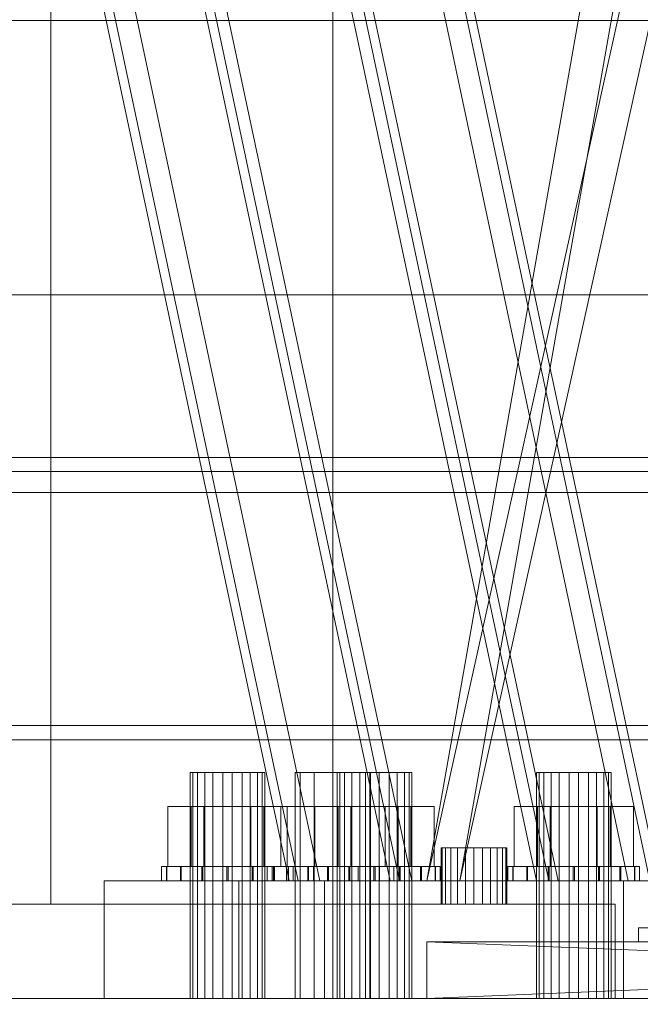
# Model space of a CAD drawing. Header units: millimetres. Extents: x -4738 to 65662, y -68080 to 6847.
# Tile 81 of 256: x -987 to -855, y -36001 to -35792. Entities that reach past the tile are written whole.
import ezdxf

# ---------------------------------------------------------------- set-up
doc = ezdxf.new("R2010")
doc.units = ezdxf.units.MM
for name, color, linetype, lineweight in [('COTAS_O', 1, 'Continuous', 0), ('COTAS_P', 1, 'Continuous', 0), ('frontal_C02', 7, 'Continuous', 0), ('frontal_C03', 7, 'Continuous', 0), ('frontal_C10', 7, 'Continuous', 0), ('frontal_mezcladora', 7, 'Continuous', 0), ('frontal_secador', 7, 'Continuous', 0)]:
    doc.layers.add(name, color=color, linetype=linetype, lineweight=lineweight)
doc.dimstyles.new('R19_100', dxfattribs={"dimtxt": 250, "dimasz": 150, "dimexe": 150, "dimexo": 80, "dimgap": 100, "dimtad": 1, "dimtih": 1, "dimtoh": 1, "dimdsep": 46, "dimcen": 0.09, "dimadec": 0, "dimazin": 0, "dimtfac": 1, "dimtdec": 4, "dimtofl": 0, "dimtmove": 0, "dimatfit": 3, "dimfxl": 1, "dimtolj": 1, "dimtzin": 0, "dimarcsym": 0})

# ---------------------------------------------------------------- blocks, each defined once
blk = doc.blocks.new('DIM_R31_46')
at = {"layer": 'COTAS_P'}
for p, q in [((-4100, -35030), (-4219.91, -35921.98)), ((140, -35600), (20.09, -36491.98)), ((-4219.91, -35921.98), (-4065.25, -35897.36)), ((20.09, -36491.98), (-4219.91, -35921.98)), ((-4219.91, -35921.98), (-4077.24, -35986.56)), ((20.09, -36491.98), (-122.58, -36427.39)), ((20.09, -36491.98), (-134.57, -36516.59))]:
    blk.add_line(p, q, dxfattribs=at)
blk.add_text('4278.14 P', height=250, rotation=172.3434, dxfattribs=at).set_placement((-2113.24, -36306.08))
blk = doc.blocks.new('DIM_R31_50')
at = {"layer": 'COTAS_O'}
for p, q in [((-1850, -34900), (-1850, -35600)), ((-150, -34900), (-150, -35600)), ((-1850, -35600), (-1700, -35555)), ((-150, -35600), (-300, -35555)), ((-150, -35600), (-1850, -35600)), ((-1850, -35600), (-1700, -35645)), ((-150, -35600), (-300, -35645))]:
    blk.add_line(p, q, dxfattribs=at)
blk.add_text('1700 O', height=250, rotation=180, dxfattribs=at).set_placement((-1000, -35700))
blk = doc.blocks.new('DIM_R31_53')
at = {"layer": 'COTAS_O'}
for p, q in [((-1480, -33670), (-780, -33670)), ((-780, -33670), (-825, -33820)), ((-780, -36000), (-780, -33670)), ((-780, -33670), (-735, -33820)), ((-780, -36000), (-825, -35850)), ((-780, -36000), (-735, -35850)), ((-1480, -36000), (-780, -36000))]:
    blk.add_line(p, q, dxfattribs=at)
blk.add_text('2330 O', height=250, rotation=90, dxfattribs=at).set_placement((-880, -34835))
blk = doc.blocks.new('DIM_R31_54')
at = {"layer": 'COTAS_O'}
for p, q in [((-1480, -35300), (-1330, -35255)), ((490, -35300), (340, -35255)), ((-1480, -36000), (-1480, -35300)), ((-1480, -35300), (490, -35300)), ((-1480, -35300), (-1330, -35345)), ((490, -35300), (340, -35345)), ((490, -36000), (490, -35300))]:
    blk.add_line(p, q, dxfattribs=at)
blk.add_text('1970 O', height=250, dxfattribs=at).set_placement((-495, -35200))
blk = doc.blocks.new('DIM_R31_55')
at = {"layer": 'COTAS_O'}
for p, q in [((-1400, -33000), (-700, -33000)), ((-700, -33000), (-745, -33150)), ((-700, -36000), (-700, -33000)), ((-700, -33000), (-655, -33150)), ((-700, -36000), (-745, -35850)), ((-700, -36000), (-655, -35850)), ((-1400, -36000), (-700, -36000))]:
    blk.add_line(p, q, dxfattribs=at)
blk.add_text('3000 O', height=250, rotation=90, dxfattribs=at).set_placement((-800, -34500))
blk = doc.blocks.new('DIM_R31_56')
at = {"layer": 'COTAS_O'}
for p, q in [((-1400, -35300), (-1250, -35255)), ((1400, -35300), (1250, -35255)), ((-1400, -36000), (-1400, -35300)), ((-1400, -35300), (1400, -35300)), ((-1400, -35300), (-1250, -35345)), ((1400, -35300), (1250, -35345)), ((1400, -36000), (1400, -35300))]:
    blk.add_line(p, q, dxfattribs=at)
blk.add_text('2800 O', height=250, dxfattribs=at).set_placement((0, -35200))

msp = doc.modelspace()

# ---------------------------------------------------------------- linework, layer by layer
at = {"layer": 'frontal_C02'}
for p, q in [((-900, -35975), (-470, -33530.372)), ((-893, -35975), (-463, -33530.372)), ((-900, -35975), (-470, -34035.57)), ((-893, -35975), (-463, -34035.57)), ((-926.928, -35952), (-928, -35952)), ((-928, -36000), (-928, -35952)), ((-924, -35952), (-926.928, -35952)), ((-926.928, -36000), (-926.928, -35952)), ((-920, -35952), (-924, -35952)), ((-924, -36000), (-924, -35952)), ((-920, -35952), (-916, -35952)), ((-920, -35952), (-920, -36000)), ((-916, -35952), (-913.072, -35952)), ((-916, -36000), (-916, -35952)), ((-913.072, -35952), (-912, -35952)), ((-913.072, -36000), (-913.072, -35952)), ((-912, -36000), (-912, -35952)), ((-920, -35959.2), (-931.085, -35959.2)), ((-931.085, -35972), (-931.085, -35959.2)), ((-920, -35959.2), (-908.915, -35959.2)), ((-920, -35959.2), (-920, -35972)), ((-908.915, -35972), (-908.915, -35959.2)), ((-932.934, -35972), (-934, -35972)), ((-934, -35975), (-934, -35972)), ((-929.899, -35972), (-932.934, -35972)), ((-932.934, -35975), (-932.934, -35972)), ((-931.085, -35972), (-920, -35972)), ((-925.358, -35972), (-929.899, -35972)), ((-929.899, -35975), (-929.899, -35972)), ((-920, -35972), (-925.358, -35972)), ((-925.358, -35975), (-925.358, -35972)), ((-920, -35972), (-914.642, -35972)), ((-920, -35972), (-920, -35975)), ((-920, -35972), (-908.915, -35972)), ((-914.642, -35972), (-910.101, -35972)), ((-914.642, -35975), (-914.642, -35972)), ((-910.101, -35972), (-907.066, -35972)), ((-910.101, -35975), (-910.101, -35972)), ((-907.066, -35972), (-906, -35972)), ((-907.066, -35975), (-907.066, -35972)), ((-906, -35975), (-906, -35972)), ((-940, -35975), (-780, -35975)), ((-940, -36000), (-940, -35975)), ((-932.934, -35975), (-934, -35975)), ((-929.899, -35975), (-932.934, -35975)), ((-925.358, -35975), (-929.899, -35975)), ((-925.358, -35975), (-920, -35975)), ((-920, -35975), (-914.642, -35975)), ((-914.642, -35975), (-910.101, -35975)), ((-910.101, -35975), (-907.066, -35975)), ((-907.066, -35975), (-906, -35975)), ((-900, -35975), (-893, -35975)), ((-893, -35975), (-827, -35975)), ((-940, -36000), (-780, -36000)), ((-926.928, -36000), (-928, -36000)), ((-924, -36000), (-926.928, -36000)), ((-924, -36000), (-920, -36000)), ((-920, -36000), (-916, -36000)), ((-916, -36000), (-913.072, -36000)), ((-913.072, -36000), (-912, -36000))]:
    msp.add_line(p, q, dxfattribs=at)
at = {"layer": 'frontal_C03'}
for p, q in [((-1678.13, -35792.091), (1678.13, -35792.091)), ((-1572.608, -35850.423), (1572.608, -35850.423)), ((-1572.608, -35892.423), (1572.608, -35892.423))]:
    msp.add_line(p, q, dxfattribs=at)
at = {"layer": 'frontal_C10'}
for p, q in [((-929.304, -35975), (-1217.508, -34618.837)), ((-1215.554, -34618.837), (-927.351, -35975)), ((-1210.951, -34618.837), (-922.748, -35975)), ((-907.813, -35975), (-1196.016, -34618.837)), ((-1194.063, -34618.837), (-905.859, -35975)), ((-903.211, -35975), (-1191.414, -34618.837)), ((-876.723, -35975), (-1164.926, -34618.837)), ((-1162.278, -34618.837), (-874.075, -35975)), ((-872.121, -35975), (-1160.324, -34618.837)), ((-1145.389, -34618.837), (-857.186, -35975)), ((-1140.786, -34618.837), (-852.583, -35975)), ((-850.63, -35975), (-1138.833, -34618.837)), ((-949.781, -35952), (-950.357, -35952)), ((-950.357, -35952), (-948.806, -35952)), ((-950.357, -36000), (-950.357, -35952)), ((-947.231, -35952), (-949.781, -35952)), ((-949.781, -36000), (-949.781, -35952)), ((-948.806, -35952), (-945.543, -35952)), ((-948.806, -36000), (-948.806, -35952)), ((-943.392, -35952), (-947.231, -35952)), ((-947.231, -36000), (-947.231, -35952)), ((-945.543, -35952), (-941.442, -35952)), ((-945.543, -36000), (-945.543, -35952)), ((-939.291, -35952), (-943.392, -35952)), ((-943.392, -36000), (-943.392, -35952)), ((-941.442, -35952), (-937.603, -35952)), ((-941.442, -36000), (-941.442, -35952)), ((-936.028, -35952), (-939.291, -35952)), ((-939.291, -35952), (-939.291, -36000)), ((-937.603, -35952), (-935.053, -35952)), ((-937.603, -36000), (-937.603, -35952)), ((-934.477, -35952), (-936.028, -35952)), ((-936.028, -36000), (-936.028, -35952)), ((-935.053, -35952), (-934.477, -35952)), ((-935.053, -36000), (-935.053, -35952)), ((-934.477, -36000), (-934.477, -35952)), ((-918.521, -35952), (-919.097, -35952)), ((-919.097, -35952), (-917.546, -35952)), ((-919.097, -36000), (-919.097, -35952)), ((-915.971, -35952), (-918.521, -35952)), ((-918.521, -36000), (-918.521, -35952)), ((-917.546, -35952), (-914.283, -35952)), ((-917.546, -36000), (-917.546, -35952)), ((-912.132, -35952), (-915.971, -35952)), ((-915.971, -36000), (-915.971, -35952)), ((-914.283, -35952), (-910.182, -35952)), ((-914.283, -36000), (-914.283, -35952)), ((-908.031, -35952), (-912.132, -35952)), ((-912.132, -36000), (-912.132, -35952)), ((-910.182, -35952), (-906.343, -35952)), ((-910.182, -36000), (-910.182, -35952)), ((-904.768, -35952), (-908.031, -35952)), ((-908.031, -35952), (-908.031, -36000)), ((-906.343, -35952), (-903.793, -35952)), ((-906.343, -36000), (-906.343, -35952)), ((-903.217, -35952), (-904.768, -35952)), ((-904.768, -36000), (-904.768, -35952)), ((-903.793, -35952), (-903.217, -35952)), ((-903.793, -36000), (-903.793, -35952)), ((-903.217, -36000), (-903.217, -35952)), ((-876.141, -35952), (-876.718, -35952)), ((-876.718, -35952), (-875.166, -35952)), ((-876.718, -36000), (-876.718, -35952)), ((-873.592, -35952), (-876.141, -35952)), ((-876.141, -36000), (-876.141, -35952)), ((-875.166, -35952), (-871.903, -35952)), ((-875.166, -36000), (-875.166, -35952)), ((-869.752, -35952), (-873.592, -35952)), ((-873.592, -36000), (-873.592, -35952)), ((-871.903, -35952), (-867.802, -35952)), ((-871.903, -36000), (-871.903, -35952)), ((-865.651, -35952), (-869.752, -35952)), ((-869.752, -36000), (-869.752, -35952)), ((-867.802, -35952), (-863.963, -35952)), ((-867.802, -36000), (-867.802, -35952)), ((-862.388, -35952), (-865.651, -35952)), ((-865.651, -35952), (-865.651, -36000)), ((-863.963, -35952), (-861.413, -35952)), ((-863.963, -36000), (-863.963, -35952)), ((-860.837, -35952), (-862.388, -35952)), ((-862.388, -36000), (-862.388, -35952)), ((-861.413, -35952), (-860.837, -35952)), ((-861.413, -36000), (-861.413, -35952)), ((-860.837, -36000), (-860.837, -35952)), ((-950.12, -35959.2), (-955.122, -35959.2)), ((-955.122, -35959.2), (-947.418, -35959.2)), ((-955.122, -35972), (-955.122, -35959.2)), ((-937.415, -35959.2), (-950.12, -35959.2)), ((-950.12, -35972), (-950.12, -35959.2)), ((-947.418, -35959.2), (-934.714, -35959.2)), ((-947.418, -35972), (-947.418, -35959.2)), ((-929.712, -35959.2), (-937.415, -35959.2)), ((-937.415, -35959.2), (-937.415, -35972)), ((-934.714, -35959.2), (-929.712, -35959.2)), ((-934.714, -35972), (-934.714, -35959.2)), ((-929.712, -35972), (-929.712, -35959.2)), ((-918.86, -35959.2), (-923.862, -35959.2)), ((-923.862, -35959.2), (-916.159, -35959.2)), ((-923.862, -35972), (-923.862, -35959.2)), ((-906.155, -35959.2), (-918.86, -35959.2)), ((-918.86, -35972), (-918.86, -35959.2)), ((-916.159, -35959.2), (-903.454, -35959.2)), ((-916.159, -35972), (-916.159, -35959.2)), ((-898.452, -35959.2), (-906.155, -35959.2)), ((-906.155, -35959.2), (-906.155, -35972)), ((-903.454, -35959.2), (-898.452, -35959.2)), ((-903.454, -35972), (-903.454, -35959.2)), ((-898.452, -35972), (-898.452, -35959.2)), ((-876.48, -35959.2), (-881.482, -35959.2)), ((-881.482, -35959.2), (-873.779, -35959.2)), ((-881.482, -35972), (-881.482, -35959.2)), ((-863.776, -35959.2), (-876.48, -35959.2)), ((-876.48, -35972), (-876.48, -35959.2)), ((-873.779, -35959.2), (-861.074, -35959.2)), ((-873.779, -35972), (-873.779, -35959.2)), ((-856.073, -35959.2), (-863.776, -35959.2)), ((-863.776, -35959.2), (-863.776, -35972)), ((-861.074, -35959.2), (-856.073, -35959.2)), ((-861.074, -35972), (-861.074, -35959.2)), ((-856.073, -35972), (-856.073, -35959.2)), ((-955.304, -35972), (-956.416, -35972)), ((-956.416, -35972), (-955.398, -35972)), ((-956.416, -35975), (-956.416, -35972)), ((-955.398, -35972), (-952.403, -35972)), ((-955.398, -35975), (-955.398, -35972)), ((-952.229, -35972), (-955.304, -35972)), ((-955.304, -35975), (-955.304, -35972)), ((-947.418, -35972), (-955.122, -35972)), ((-955.122, -35972), (-950.12, -35972)), ((-952.403, -35972), (-947.887, -35972)), ((-952.403, -35975), (-952.403, -35972)), ((-947.661, -35972), (-952.229, -35972)), ((-952.229, -35975), (-952.229, -35972)), ((-950.12, -35972), (-937.415, -35972)), ((-947.887, -35972), (-942.539, -35972)), ((-947.887, -35975), (-947.887, -35972)), ((-942.294, -35972), (-947.661, -35972)), ((-947.661, -35975), (-947.661, -35972)), ((-934.714, -35972), (-947.418, -35972)), ((-942.539, -35972), (-937.173, -35972)), ((-942.539, -35975), (-942.539, -35972)), ((-936.946, -35972), (-942.294, -35972)), ((-942.294, -35975), (-942.294, -35972)), ((-937.415, -35972), (-929.712, -35972)), ((-937.173, -35972), (-932.604, -35972)), ((-937.173, -35975), (-937.173, -35972)), ((-932.431, -35972), (-936.946, -35972)), ((-936.946, -35972), (-936.946, -35975)), ((-929.712, -35972), (-934.714, -35972)), ((-932.604, -35972), (-929.53, -35972)), ((-932.604, -35975), (-932.604, -35972)), ((-929.436, -35972), (-932.431, -35972)), ((-932.431, -35975), (-932.431, -35972)), ((-929.53, -35972), (-928.417, -35972)), ((-929.53, -35975), (-929.53, -35972)), ((-928.417, -35972), (-929.436, -35972)), ((-929.436, -35975), (-929.436, -35972)), ((-928.417, -35975), (-928.417, -35972)), ((-924.044, -35972), (-925.156, -35972)), ((-925.156, -35972), (-924.138, -35972)), ((-925.156, -35975), (-925.156, -35972)), ((-924.138, -35972), (-921.143, -35972)), ((-924.138, -35975), (-924.138, -35972)), ((-920.97, -35972), (-924.044, -35972)), ((-924.044, -35975), (-924.044, -35972)), ((-916.159, -35972), (-923.862, -35972)), ((-923.862, -35972), (-918.86, -35972)), ((-921.143, -35972), (-916.627, -35972)), ((-921.143, -35975), (-921.143, -35972)), ((-916.401, -35972), (-920.97, -35972)), ((-920.97, -35975), (-920.97, -35972)), ((-918.86, -35972), (-906.155, -35972)), ((-916.627, -35972), (-911.279, -35972)), ((-916.627, -35975), (-916.627, -35972)), ((-911.035, -35972), (-916.401, -35972)), ((-916.401, -35975), (-916.401, -35972)), ((-903.454, -35972), (-916.159, -35972)), ((-911.279, -35972), (-905.913, -35972)), ((-911.279, -35975), (-911.279, -35972)), ((-905.686, -35972), (-911.035, -35972)), ((-911.035, -35975), (-911.035, -35972)), ((-906.155, -35972), (-898.452, -35972)), ((-905.913, -35972), (-901.344, -35972)), ((-905.913, -35975), (-905.913, -35972)), ((-901.171, -35972), (-905.686, -35972)), ((-905.686, -35972), (-905.686, -35975)), ((-898.452, -35972), (-903.454, -35972)), ((-901.344, -35972), (-898.27, -35972)), ((-901.344, -35975), (-901.344, -35972)), ((-898.176, -35972), (-901.171, -35972)), ((-901.171, -35975), (-901.171, -35972)), ((-898.27, -35972), (-897.158, -35972)), ((-898.27, -35975), (-898.27, -35972)), ((-897.158, -35972), (-898.176, -35972)), ((-898.176, -35975), (-898.176, -35972)), ((-897.158, -35975), (-897.158, -35972)), ((-881.664, -35972), (-882.777, -35972)), ((-882.777, -35972), (-881.758, -35972)), ((-882.777, -35975), (-882.777, -35972)), ((-881.758, -35972), (-878.763, -35972)), ((-881.758, -35975), (-881.758, -35972)), ((-878.59, -35972), (-881.664, -35972)), ((-881.664, -35975), (-881.664, -35972)), ((-873.779, -35972), (-881.482, -35972)), ((-881.482, -35972), (-876.48, -35972)), ((-878.763, -35972), (-874.248, -35972)), ((-878.763, -35975), (-878.763, -35972)), ((-874.021, -35972), (-878.59, -35972)), ((-878.59, -35975), (-878.59, -35972)), ((-876.48, -35972), (-863.776, -35972)), ((-874.248, -35972), (-868.9, -35972)), ((-874.248, -35975), (-874.248, -35972)), ((-868.655, -35972), (-874.021, -35972)), ((-874.021, -35975), (-874.021, -35972)), ((-861.074, -35972), (-873.779, -35972)), ((-868.9, -35972), (-863.533, -35972)), ((-868.9, -35975), (-868.9, -35972)), ((-863.307, -35972), (-868.655, -35972)), ((-868.655, -35975), (-868.655, -35972)), ((-863.776, -35972), (-856.073, -35972)), ((-863.533, -35972), (-858.965, -35972)), ((-863.533, -35975), (-863.533, -35972)), ((-858.791, -35972), (-863.307, -35972)), ((-863.307, -35972), (-863.307, -35975)), ((-856.073, -35972), (-861.074, -35972)), ((-858.965, -35972), (-855.89, -35972)), ((-858.965, -35975), (-858.965, -35972)), ((-855.796, -35972), (-858.791, -35972)), ((-858.791, -35975), (-858.791, -35972)), ((-855.89, -35972), (-854.778, -35972)), ((-855.89, -35975), (-855.89, -35972)), ((-854.778, -35972), (-855.796, -35972)), ((-855.796, -35975), (-855.796, -35972)), ((-854.778, -35975), (-854.778, -35972)), ((-921.752, -35975), (-968.642, -35975)), ((-968.642, -35975), (-858.182, -35975)), ((-968.642, -36000), (-968.642, -35975)), ((-955.398, -35975), (-956.416, -35975)), ((-956.416, -35975), (-955.304, -35975)), ((-952.403, -35975), (-955.398, -35975)), ((-955.304, -35975), (-952.229, -35975)), ((-947.887, -35975), (-952.403, -35975)), ((-952.229, -35975), (-947.661, -35975)), ((-942.539, -35975), (-947.887, -35975)), ((-947.661, -35975), (-942.294, -35975)), ((-937.173, -35975), (-942.539, -35975)), ((-942.294, -35975), (-936.946, -35975)), ((-932.604, -35975), (-937.173, -35975)), ((-936.946, -35975), (-932.431, -35975)), ((-929.53, -35975), (-932.604, -35975)), ((-932.431, -35975), (-929.436, -35975)), ((-928.417, -35975), (-929.53, -35975)), ((-929.436, -35975), (-928.417, -35975)), ((-874.075, -35975), (-929.304, -35975)), ((-929.304, -35975), (-927.351, -35975)), ((-927.351, -35975), (-872.121, -35975)), ((-922.748, -35975), (-927.351, -35975)), ((-927.351, -35975), (-907.813, -35975)), ((-924.138, -35975), (-925.156, -35975)), ((-925.156, -35975), (-924.044, -35975)), ((-921.143, -35975), (-924.138, -35975)), ((-924.044, -35975), (-920.97, -35975)), ((-903.211, -35975), (-922.748, -35975)), ((-811.292, -35975), (-921.752, -35975)), ((-921.752, -35975), (-921.752, -36000)), ((-916.627, -35975), (-921.143, -35975)), ((-920.97, -35975), (-916.401, -35975)), ((-911.279, -35975), (-916.627, -35975)), ((-916.401, -35975), (-911.035, -35975)), ((-905.913, -35975), (-911.279, -35975)), ((-911.035, -35975), (-905.686, -35975)), ((-852.583, -35975), (-907.813, -35975)), ((-907.813, -35975), (-905.859, -35975)), ((-907.813, -35975), (-903.211, -35975)), ((-901.344, -35975), (-905.913, -35975)), ((-905.859, -35975), (-850.63, -35975)), ((-905.686, -35975), (-901.171, -35975)), ((-898.27, -35975), (-901.344, -35975)), ((-901.171, -35975), (-898.176, -35975)), ((-897.158, -35975), (-898.27, -35975)), ((-898.176, -35975), (-897.158, -35975)), ((-881.758, -35975), (-882.777, -35975)), ((-882.777, -35975), (-881.664, -35975)), ((-878.763, -35975), (-881.758, -35975)), ((-881.664, -35975), (-878.59, -35975)), ((-874.248, -35975), (-878.763, -35975)), ((-878.59, -35975), (-874.021, -35975)), ((-872.121, -35975), (-876.723, -35975)), ((-876.723, -35975), (-857.186, -35975)), ((-868.9, -35975), (-874.248, -35975)), ((-872.121, -35975), (-874.075, -35975)), ((-874.021, -35975), (-868.655, -35975)), ((-852.583, -35975), (-872.121, -35975)), ((-863.533, -35975), (-868.9, -35975)), ((-868.655, -35975), (-863.307, -35975)), ((-858.965, -35975), (-863.533, -35975)), ((-863.307, -35975), (-858.791, -35975)), ((-855.89, -35975), (-858.965, -35975)), ((-858.791, -35975), (-855.796, -35975)), ((-858.182, -35975), (-811.292, -35975)), ((-858.182, -35975), (-858.182, -36000)), ((-857.186, -35975), (-852.583, -35975)), ((-854.778, -35975), (-855.89, -35975)), ((-855.796, -35975), (-854.778, -35975)), ((-858.182, -36000), (-968.642, -36000)), ((-968.642, -36000), (-921.752, -36000)), ((-948.806, -36000), (-950.357, -36000)), ((-950.357, -36000), (-949.781, -36000)), ((-949.781, -36000), (-947.231, -36000)), ((-945.543, -36000), (-948.806, -36000)), ((-947.231, -36000), (-943.392, -36000)), ((-941.442, -36000), (-945.543, -36000)), ((-943.392, -36000), (-939.291, -36000)), ((-937.603, -36000), (-941.442, -36000)), ((-939.291, -36000), (-936.028, -36000)), ((-935.053, -36000), (-937.603, -36000)), ((-936.028, -36000), (-934.477, -36000)), ((-934.477, -36000), (-935.053, -36000)), ((-921.752, -36000), (-811.292, -36000)), ((-917.546, -36000), (-919.097, -36000)), ((-919.097, -36000), (-918.521, -36000)), ((-918.521, -36000), (-915.971, -36000)), ((-914.283, -36000), (-917.546, -36000)), ((-915.971, -36000), (-912.132, -36000)), ((-910.182, -36000), (-914.283, -36000)), ((-912.132, -36000), (-908.031, -36000)), ((-906.343, -36000), (-910.182, -36000)), ((-908.031, -36000), (-904.768, -36000)), ((-903.793, -36000), (-906.343, -36000)), ((-904.768, -36000), (-903.217, -36000)), ((-903.217, -36000), (-903.793, -36000)), ((-875.166, -36000), (-876.718, -36000)), ((-876.718, -36000), (-876.141, -36000)), ((-876.141, -36000), (-873.592, -36000)), ((-871.903, -36000), (-875.166, -36000)), ((-873.592, -36000), (-869.752, -36000)), ((-867.802, -36000), (-871.903, -36000)), ((-869.752, -36000), (-865.651, -36000)), ((-863.963, -36000), (-867.802, -36000)), ((-865.651, -36000), (-862.388, -36000)), ((-861.413, -36000), (-863.963, -36000)), ((-862.388, -36000), (-860.837, -36000)), ((-860.837, -36000), (-861.413, -36000)), ((-811.292, -36000), (-858.182, -36000))]:
    msp.add_line(p, q, dxfattribs=at)
at = {"layer": 'frontal_mezcladora'}
for p, q in [((-980, -35980), (-980, -33390)), ((-920, -35980), (-920, -33390)), ((-896.761, -35968), (-897, -35968)), ((-897, -35980), (-897, -35968)), ((-896.062, -35968), (-896.761, -35968)), ((-896.761, -35980), (-896.761, -35968)), ((-894.95, -35968), (-896.062, -35968)), ((-896.062, -35980), (-896.062, -35968)), ((-893.5, -35968), (-894.95, -35968)), ((-894.95, -35980), (-894.95, -35968)), ((-891.812, -35968), (-893.5, -35968)), ((-893.5, -35980), (-893.5, -35968)), ((-890, -35968), (-891.812, -35968)), ((-891.812, -35980), (-891.812, -35968)), ((-890, -35968), (-888.188, -35968)), ((-890, -35968), (-890, -35980)), ((-888.188, -35968), (-886.5, -35968)), ((-888.188, -35980), (-888.188, -35968)), ((-886.5, -35968), (-885.05, -35968)), ((-886.5, -35980), (-886.5, -35968)), ((-885.05, -35968), (-883.938, -35968)), ((-885.05, -35980), (-885.05, -35968)), ((-883.938, -35968), (-883.239, -35968)), ((-883.938, -35980), (-883.938, -35968)), ((-883.239, -35968), (-883, -35968)), ((-883.239, -35980), (-883.239, -35968)), ((-883, -35980), (-883, -35968)), ((-1040, -35980), (-860, -35980)), ((-980, -35980), (-920, -35980)), ((-896.761, -35980), (-897, -35980)), ((-896.062, -35980), (-896.761, -35980)), ((-894.95, -35980), (-896.062, -35980)), ((-893.5, -35980), (-894.95, -35980)), ((-891.812, -35980), (-893.5, -35980)), ((-890, -35980), (-891.812, -35980)), ((-888.188, -35980), (-890, -35980)), ((-888.188, -35980), (-886.5, -35980)), ((-886.5, -35980), (-885.05, -35980)), ((-885.05, -35980), (-883.938, -35980)), ((-883.938, -35980), (-883.239, -35980)), ((-883.239, -35980), (-883, -35980)), ((-860, -36000), (-860, -35980)), ((-855, -35988), (-855, -35985)), ((-855, -35985), (-854.489, -35985)), ((-855, -35985), (-849, -35985)), ((-660, -35988), (-900, -35988)), ((-900, -35988), (-661.756, -35988)), ((-900, -35988), (-840, -35988)), ((-838.244, -35988), (-900, -35988)), ((-900, -35988), (-841.756, -35988)), ((-600, -35988), (-900, -35988)), ((-900, -35988), (-663.444, -35988)), ((-836.556, -35988), (-900, -35988)), ((-900, -35988), (-843.444, -35988)), ((-900, -35988), (-665, -35988)), ((-835, -35988), (-900, -35988)), ((-900, -35988), (-845, -35988)), ((-900, -35988), (-666.364, -35988)), ((-900, -35988), (-846.364, -35988)), ((-900, -35988), (-667.483, -35988)), ((-900, -35988), (-847.483, -35988)), ((-900, -35988), (-668.315, -35988)), ((-900, -35988), (-848.315, -35988)), ((-900, -35988), (-668.827, -35988)), ((-900, -35988), (-848.827, -35988)), ((-900, -35988), (-669, -35988)), ((-900, -35988), (-849, -35988)), ((-658.244, -35988), (-900, -35988)), ((-900, -36000), (-900, -35988)), ((-600, -36000), (-900, -35988)), ((-900, -36000), (-600, -35988)), ((-854.489, -35988), (-855, -35988)), ((-849, -35988), (-855, -35988)), ((-1040, -36000), (-860, -36000)), ((-900, -36000), (-660, -36000)), ((-661.756, -36000), (-900, -36000)), ((-840, -36000), (-900, -36000)), ((-900, -36000), (-838.244, -36000)), ((-841.756, -36000), (-900, -36000)), ((-900, -36000), (-600, -36000)), ((-663.444, -36000), (-900, -36000)), ((-900, -36000), (-836.556, -36000)), ((-843.444, -36000), (-900, -36000)), ((-665, -36000), (-900, -36000)), ((-900, -36000), (-835, -36000)), ((-845, -36000), (-900, -36000)), ((-666.364, -36000), (-900, -36000)), ((-846.364, -36000), (-900, -36000)), ((-667.483, -36000), (-900, -36000)), ((-847.483, -36000), (-900, -36000)), ((-668.315, -36000), (-900, -36000)), ((-848.315, -36000), (-900, -36000)), ((-668.827, -36000), (-900, -36000)), ((-848.827, -36000), (-900, -36000)), ((-669, -36000), (-900, -36000)), ((-849, -36000), (-900, -36000)), ((-900, -36000), (-658.244, -36000))]:
    msp.add_line(p, q, dxfattribs=at)
at = {"layer": 'frontal_secador'}
for p, q in [((-1265, -35885), (1265, -35885)), ((-1265, -35888), (1265, -35888)), ((-1265, -35942), (1265, -35942)), ((-1265, -35945), (1265, -35945)), ((-1400, -36000), (1400, -36000))]:
    msp.add_line(p, q, dxfattribs=at)

# ---------------------------------------------------------------- dimensions: what is measured, and where the dimension line sits
at = {"layer": 'COTAS_O'}
for p1, p2, distance, picture, middle in [((-1400, -36000), (-1400, -33000), -700, 'DIM_R31_55', (-700, -34500)), ((-1480, -36000), (-1480, -33670), -700, 'DIM_R31_53', (-780, -34835)), ((-150, -34900), (-1850, -34900), 700, 'DIM_R31_50', (-1000, -35600)), ((-1480, -36000), (490, -36000), 700, 'DIM_R31_54', (-495, -35300)), ((-1400, -36000), (1400, -36000), 700, 'DIM_R31_56', (0, -35300))]:
    dim = msp.add_aligned_dim(p1=p1, p2=p2, distance=distance, text='<> O', dimstyle='R19_100', dxfattribs=at)
    dim.commit()
    dim.dimension.update_dxf_attribs({"geometry": picture, "text_midpoint": middle})
at = {"layer": 'COTAS_P'}
dim = msp.add_aligned_dim(p1=(140, -35600), p2=(-4100, -35030), distance=900, text='<> P', dimstyle='R19_100', dxfattribs=at)
dim.commit()
dim.dimension.update_dxf_attribs({"geometry": 'DIM_R31_46', "text_midpoint": (-2099.912, -36206.976)})

doc.saveas('drawing.dxf')
